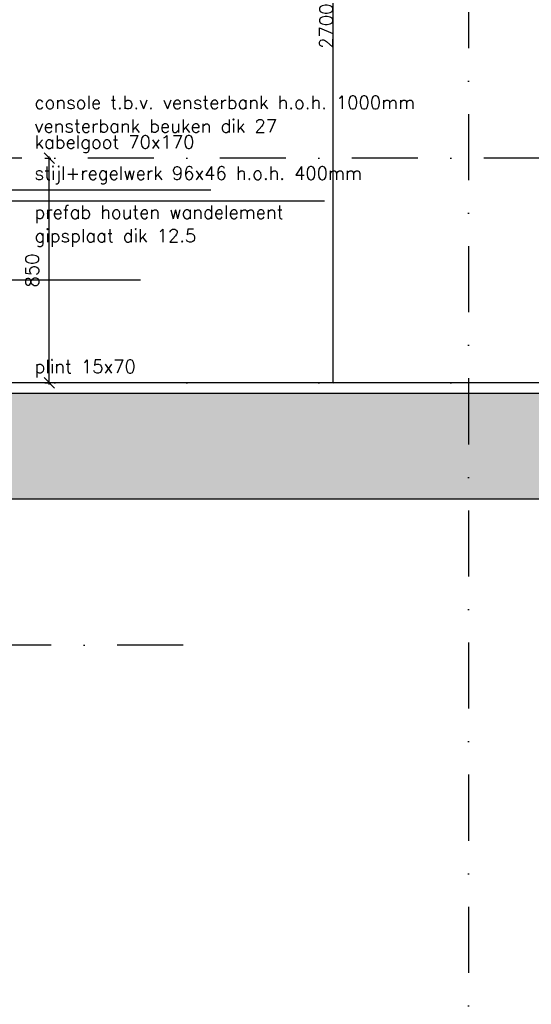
# Model space of a CAD drawing. Extents: x 0 to 297174, y -27731 to 163980.
# Tile 135 of 152: x 179973 to 181911, y 149842 to 153570. Entities that reach past the tile are written whole.
import ezdxf

# ---------------------------------------------------------------- set-up
doc = ezdxf.new("R2010")
doc.units = 0
doc.header["$LTSCALE"] = 5
doc.header["$MEASUREMENT"] = 0
doc.header["$PDMODE"] = 3
doc.header["$PDSIZE"] = 0.1
doc.linetypes.add('DASHDOT', pattern=[1, 0.5, -0.25, 0, -0.25])
doc.linetypes.add('DD1', pattern=[2.66667, 1.66667, -0.5, 0, -0.5])
doc.layers.get('0').update_dxf_attribs({"linetype": 'CONTINUOUS'})
doc.layers.get('DEFPOINTS').update_dxf_attribs({"linetype": 'CONTINUOUS'})
for name, color, linetype in [('A--01A1_ACEER', 1, 'CONTINUOUS'), ('A--A23--_F--3-', 9, 'CONTINUOUS'), ('A--L21--_F-23-', 4, 'CONTINUOUS'), ('A--L23--', 7, 'CONTINUOUS'), ('A--L23--_F--3-', 7, 'CONTINUOUS'), ('A--M$1A-_F123-', 1, 'CONTINUOUS'), ('A--T01A-25_TEKST', 2, 'CONTINUOUS'), ('STRAMIEN', 8, 'DD1')]:
    doc.layers.add(name, color=color, linetype=linetype)
doc.styles.add('HIEMSTRA', font='romans.shx')
doc.dimstyles.new('ALFA25', dxfattribs={"dimtxt": 50, "dimasz": 2, "dimexe": 0.3, "dimexo": 0.3, "dimgap": 2, "dimtad": 1, "dimdec": 0, "dimzin": 0, "dimdsep": 46, "dimtxsty": 'HIEMSTRA', "dimblk1": 'OBLIQUE', "dimblk2": 'OBLIQUE', "dimsah": 1, "dimcen": 0.09, "dimdle": 0.3, "dimclrd": 1, "dimclre": 1, "dimclrt": 2, "dimadec": 0, "dimazin": 0, "dimtfac": 0.75, "dimtdec": 4, "dimtix": 1, "dimtmove": 2, "dimatfit": 3, "dimldrblk": 'OBLIQUE', "dimfxl": 0, "dimtvp": 625, "dimtolj": 1, "dimtzin": 0, "dimarcsym": 0})
doc.dimstyles.get("Standard").update_dxf_attribs({"dimscale": 50, "dimtxt": 2.5, "dimasz": 2, "dimexe": 0.3, "dimexo": 0.3, "dimgap": 2, "dimtad": 1, "dimdec": 0, "dimzin": 0, "dimdsep": 46, "dimtxsty": 'HIEMSTRA', "dimblk1": 'OBLIQUE', "dimblk2": 'OBLIQUE', "dimsah": 1, "dimcen": 0.09, "dimdle": 0.3, "dimclrd": 1, "dimclre": 1, "dimclrt": 2, "dimadec": 0, "dimazin": 0, "dimtfac": 1, "dimtdec": 4, "dimtix": 1, "dimtmove": 2, "dimatfit": 3, "dimldrblk": 'OBLIQUE', "dimfxl": 0, "dimtvp": 625, "dimtolj": 1, "dimtzin": 0, "dimarcsym": 0})

# ---------------------------------------------------------------- blocks, each defined once
blk = doc.blocks.new('*U1564')
at = {"layer": 'A--L23--_F--3-', "color": 2, "linetype": 'Continuous'}
blk.add_lwpolyline([(0, 0), (0, 20), (-7546.5, 20), (-7546.5, 0)], dxfattribs=at)
blk = doc.blocks.new('_OBLIQUE')
at = {"color": 0, "linetype": 'ByBlock'}
blk.add_line((-0.5, -0.5), (0.5, 0.5), dxfattribs=at)
blk = doc.blocks.new('*D830')
at = {"layer": 'A--M$1A-_F123-', "color": 1, "lineweight": -2, "ltscale": 10}
for p, q in [((181351, 154895.2), (181160.4, 154895.2)), ((181160.7, 152194.9), (181160.7, 154895.5)), ((181610.6, 152195.2), (181160.4, 152195.2))]:
    blk.add_line(p, q, dxfattribs=at)
at = {"layer": 'DEFPOINTS', "color": 0, "ltscale": 10}
for p in [(181160.7, 154895.2), (181351.3, 154895.2), (181610.9, 152195.2)]:
    blk.add_point(p, dxfattribs=at)
at = {"layer": 'A--M$1A-_F123-', "color": 1, "lineweight": -2, "ltscale": 10, "xscale": 2, "yscale": 2, "zscale": 2}
for p, rotation in [((181160.7, 154895.2), 90), ((181160.7, 152195.2), 270)]:
    blk.add_blockref('_OBLIQUE', p, dxfattribs=dict(at, rotation=rotation))
at = {"layer": 'A--M$1A-_F123-', "color": 2, "ltscale": 10, "insert": (181133.7, 153545.2), "char_height": 50, "attachment_point": 5, "rotation": 90, "style": 'HIEMSTRA'}
blk.add_mtext('\\A1;2700', dxfattribs=at)
blk = doc.blocks.new('*D709')
at = {"layer": 'A--M$1A-_F123-', "color": 1, "linetype": 'Continuous', "lineweight": -2, "ltscale": 10}
for p, q in [((180067.6, 153045.2), (180090.8, 153045.2)), ((180084.8, 152189.2), (180084.8, 153051.2)), ((180067.6, 152195.2), (180090.8, 152195.2))]:
    blk.add_line(p, q, dxfattribs=at)
at = {"layer": 'DEFPOINTS', "color": 0, "linetype": 'Continuous', "ltscale": 10}
for p in [(180061.6, 153045.2), (180084.8, 153045.2), (180061.6, 152195.2)]:
    blk.add_point(p, dxfattribs=at)
at = {"layer": 'A--M$1A-_F123-', "color": 1, "linetype": 'Continuous', "lineweight": -2, "ltscale": 10, "xscale": 40, "yscale": 40, "zscale": 40}
for p, rotation in [((180084.8, 153045.2), 90), ((180084.8, 152195.2), 270)]:
    blk.add_blockref('_OBLIQUE', p, dxfattribs=dict(at, rotation=rotation))
at = {"layer": 'A--M$1A-_F123-', "color": 2, "linetype": 'Continuous', "ltscale": 10, "insert": (180019.8, 152620.2), "char_height": 50, "attachment_point": 5, "rotation": 90, "style": 'HIEMSTRA'}
blk.add_mtext('\\A1;850', dxfattribs=at)

msp = doc.modelspace()

# ---------------------------------------------------------------- hatches: boundary and pattern name
at = {"layer": 'A--A23--_F--3-'}
h = msp.add_hatch(dxfattribs=at)
h.set_pattern_fill('ALFABET', color=256, scale=50, angle=1, style=0, pattern_type=2)
h.set_pattern_definition([(46, (0, 52899.26), (-215.80194, 208.3975), []), (51, (0, 52899.26), (359.12306, -25.11233), [37.5, -412.5]), (356, (0, 52899.26), (-75.9289, 374.828), [30, -330]), (101.4514, (29.93, 52897.16), (283.19445, 349.71546), [31.8701, -350.57106]), (47.1842, (-1.75, 52999.24), (534.9836, -73.4339), [56.25, -618.75]), (97.6356, (42.84, 52993.1), (458.7598, 495.1408), [47.8051, -525.8565]), (352.1842, (-1.75, 52999.24), (458.7594, 495.1412), [45, -495]), (22, (48.68, 52975.12), (301.9214, -196.07005), [37.5, -412.5]), (327, (48.7, 52975.1), (115.3113, 364.643), [30, -330]), (72.4514, (73.84, 52958.78), (417.23286, 168.57264), [31.8701, -350.57106]), (38.5, (0, 52899.26), (3.1741, 166.527686), [0, -326, 0, -335, 0, -331.25]), (8.5, (0, 52899.26), (128.07302, 199.47142), [0, -191, 0, -318.5, 0, -126.25]), (328.5, (-111.48, 52897.31), (267.067385, -6.617475), [0, -125, 0, -390, 0, -517.5]), (318.5, (-161.48, 52896.44), (290.67514, 55.13387), [0, -162.5, 0, -259, 0, -367.5]), (318.5, (-161.48, 52896.44), (290.67514, 55.13387), [0, -162.5, 0, -259, 0, -367.5])])
h.paths.add_polyline_path([(193819.4, 148405.2), (177097.5, 148405.2), (177097.5, 152155.1), (193819.4, 152155.2)])
h.paths.add_polyline_path([(185272.6, 151905), (193819.4, 151905.2), (193819.4, 148655.2), (185272.6, 148655.2)], flags=16)
h.paths.add_polyline_path([(184972.6, 148695.2), (177399.2, 148695.2), (177399.2, 151755.1), (184972.6, 151755.1)], flags=16)

# ---------------------------------------------------------------- linework, layer by layer
at = {"layer": 'A--01A1_ACEER', "linetype": 'Continuous'}
msp.add_line((173782.9, 152585.2), (180430.5, 152585.2), dxfattribs=at)
at = {"layer": 'A--L21--_F-23-', "linetype": 'Continuous'}
for p, q in [((193819.4, 152155.2), (177097.5, 152155.1)), ((184972.6, 151755), (177399.2, 151755.1))]:
    msp.add_line(p, q, dxfattribs=at)
at = {"layer": 'A--T01A-25_TEKST'}
for p, q in [((180696.2, 152924.6), (179570.2, 152924.6)), ((181128, 152883.3), (179377.4, 152883.3))]:
    msp.add_line(p, q, dxfattribs=at)
at = {"layer": 'STRAMIEN', "linetype": 'DASHDOT', "ltscale": 100}
for p, q in [((181672.6, 163214.3), (181672.6, 143071.5)), ((185481.6, 153045.2), (174847.6, 153045.2)), ((185481.6, 152195.2), (174347.3, 152195.2)), ((180592.1, 151202.2), (174847.6, 151202.2))]:
    msp.add_line(p, q, dxfattribs=at)

# ---------------------------------------------------------------- block references
at = {"layer": 'A--L23--'}
msp.add_blockref('*U1564', (187072.6, 152175.2), dxfattribs=at)

# ---------------------------------------------------------------- texts
at = {"layer": 'A--T01A-25_TEKST', "style": 'HIEMSTRA'}
for s, p in [('console t.b.v. vensterbank h.o.h. 1000mm', (180028.5, 153231.6)), ('vensterbank beuken dik 27', (180028.5, 153142.3)), ('kabelgoot 70x170', (180028.5, 153081.7)), ('stijl+regelwerk 96x46 h.o.h. 400mm', (180028.5, 152963.9)), ('prefab houten wandelement', (180028.8, 152816.2)), ('gipsplaat dik 12.5', (180028.8, 152727)), ('plint 15x70', (180029, 152231.8))]:
    msp.add_text(s, height=50, dxfattribs=at).set_placement(p)

# ---------------------------------------------------------------- dimensions: what is measured, and where the dimension line sits
at = {"layer": 'A--M$1A-_F123-'}
dim = msp.add_linear_dim(base=(181160.7, 154895.2), p1=(181610.9, 152195.2), p2=(181351.3, 154895.2), angle=270, dimstyle='ALFA25', dxfattribs=at)
dim.commit()
dim.dimension.update_dxf_attribs({"geometry": '*D830', "text_midpoint": (181133.7, 153545.2)})
at = {"layer": 'A--M$1A-_F123-', "linetype": 'Continuous'}
dim = msp.add_linear_dim(base=(180084.8, 153045.2), p1=(180061.6, 152195.2), p2=(180061.6, 153045.2), angle=90, dimstyle='Standard', override={"dimscale": 20}, dxfattribs=at)
dim.commit()
dim.dimension.update_dxf_attribs({"geometry": '*D709', "text_midpoint": (180019.8, 152620.2)})

doc.saveas('drawing.dxf')
